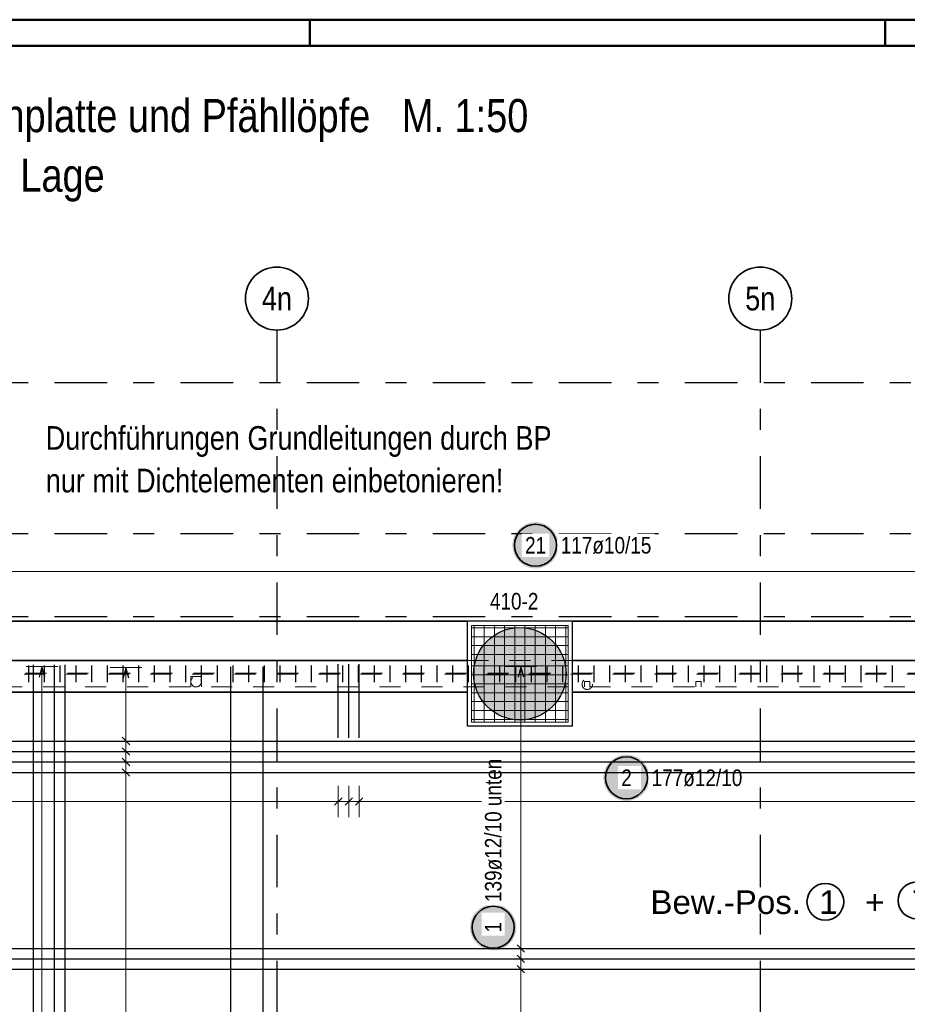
# Model space of a CAD drawing. Header units: millimetres. Extents: x -2.7 to 34.1, y -3.5 to 21.
# Tile 36 of 62: x 3.9 to 8.1, y 16.3 to 21. Entities that reach past the tile are written whole.
import ezdxf
from ezdxf.enums import TextEntityAlignment as Align

# ---------------------------------------------------------------- set-up
doc = ezdxf.new("R2010")
doc.units = ezdxf.units.MM
doc.linetypes.add('DASHDOTX2', pattern=[2, 1, -0.5, 0, -0.5])
doc.linetypes.add('HIDDEN', pattern=[0.375, 0.25, -0.125])
for name, color, linetype, lineweight in [('Achsen', 7, 'Continuous', 20), ('Nplo Bewehrung', 7, 'Continuous', 20), ('Schnittlinien', 7, 'Continuous', 20)]:
    doc.layers.add(name, color=color, linetype=linetype, lineweight=lineweight)
doc.styles.add('Arial', font='arial.ttf')
doc.styles.add('Arial Narrow', font='ARIALN.TTF')

msp = doc.modelspace()

# ---------------------------------------------------------------- hatches: boundary and pattern name
at = {"lineweight": 25, "true_color": 0xffffff}
for points in [[(6.433928, 18.525), (6.433861, 18.528839), (6.43366, 18.532673), (6.433325, 18.536498), (6.432857, 18.540309), (6.432256, 18.544101), (6.431524, 18.54787), (6.43066, 18.551611), (6.429666, 18.55532), (6.428544, 18.558992), (6.427294, 18.562622), (6.425918, 18.566207), (6.424418, 18.569741), (6.422795, 18.573221), (6.421052, 18.576642), (6.41919, 18.58), (6.417213, 18.583291), (6.415122, 18.586511), (6.412919, 18.589656), (6.410609, 18.592723), (6.408192, 18.595707), (6.405674, 18.598604), (6.403055, 18.601412), (6.40034, 18.604127), (6.397532, 18.606746), (6.394634, 18.609265), (6.39165, 18.611681), (6.388584, 18.613992), (6.385439, 18.616194), (6.382219, 18.618285), (6.378928, 18.620263), (6.375569, 18.622124), (6.372148, 18.623867), (6.368669, 18.62549), (6.365134, 18.62699), (6.36155, 18.628366), (6.357919, 18.629616), (6.354248, 18.630739), (6.350539, 18.631733), (6.346798, 18.632596), (6.343029, 18.633329), (6.339237, 18.633929), (6.335426, 18.634397), (6.331601, 18.634732), (6.327767, 18.634933), (6.323928, 18.635), (6.320089, 18.634933), (6.316254, 18.634732), (6.312429, 18.634397), (6.308619, 18.633929), (6.304826, 18.633329), (6.301057, 18.632596), (6.297316, 18.631733), (6.293607, 18.630739), (6.289936, 18.629616), (6.286305, 18.628366), (6.282721, 18.62699), (6.279187, 18.62549), (6.275707, 18.623867), (6.272286, 18.622124), (6.268928, 18.620263), (6.265636, 18.618285), (6.262416, 18.616194), (6.259271, 18.613992), (6.256205, 18.611681), (6.253221, 18.609265), (6.250323, 18.606746), (6.247515, 18.604127), (6.2448, 18.601412), (6.242182, 18.598604), (6.239663, 18.595707), (6.237246, 18.592723), (6.234936, 18.589656), (6.232733, 18.586511), (6.230642, 18.583291), (6.228665, 18.58), (6.226803, 18.576642), (6.22506, 18.573221), (6.223438, 18.569741), (6.221937, 18.566207), (6.220561, 18.562622), (6.219311, 18.558992), (6.218189, 18.55532), (6.217195, 18.551611), (6.216331, 18.54787), (6.215599, 18.544101), (6.214998, 18.540309), (6.21453, 18.536498), (6.214196, 18.532673), (6.213995, 18.528839), (6.213928, 18.525), (6.213995, 18.521161), (6.214196, 18.517327), (6.21453, 18.513502), (6.214998, 18.509691), (6.215599, 18.505899), (6.216331, 18.50213), (6.217195, 18.498389), (6.218189, 18.49468), (6.219311, 18.491008), (6.220561, 18.487378), (6.221937, 18.483793), (6.223438, 18.480259), (6.22506, 18.476779), (6.226803, 18.473358), (6.228665, 18.47), (6.230642, 18.466709), (6.232733, 18.463489), (6.234936, 18.460344), (6.237246, 18.457277), (6.239663, 18.454293), (6.242182, 18.451396), (6.2448, 18.448588), (6.247515, 18.445873), (6.250323, 18.443254), (6.253221, 18.440735), (6.256205, 18.438319), (6.259271, 18.436008), (6.262416, 18.433806), (6.265636, 18.431715), (6.268928, 18.429737), (6.272286, 18.427876), (6.275707, 18.426133), (6.279187, 18.42451), (6.282721, 18.42301), (6.286305, 18.421634), (6.289936, 18.420384), (6.293607, 18.419261), (6.297316, 18.418267), (6.301057, 18.417404), (6.304826, 18.416671), (6.308619, 18.416071), (6.312429, 18.415603), (6.316254, 18.415268), (6.320089, 18.415067), (6.323928, 18.415), (6.327767, 18.415067), (6.331601, 18.415268), (6.335426, 18.415603), (6.339237, 18.416071), (6.343029, 18.416671), (6.346798, 18.417404), (6.350539, 18.418267), (6.354248, 18.419261), (6.357919, 18.420384), (6.36155, 18.421634), (6.365134, 18.42301), (6.368669, 18.42451), (6.372148, 18.426133), (6.375569, 18.427876), (6.378928, 18.429737), (6.382219, 18.431715), (6.385439, 18.433806), (6.388584, 18.436008), (6.39165, 18.438319), (6.394634, 18.440735), (6.397532, 18.443254), (6.40034, 18.445873), (6.403055, 18.448588), (6.405674, 18.451396), (6.408192, 18.454293), (6.410609, 18.457277), (6.412919, 18.460344), (6.415122, 18.463489), (6.417213, 18.466709), (6.41919, 18.47), (6.421052, 18.473358), (6.422795, 18.476779), (6.424418, 18.480259), (6.425918, 18.483793), (6.427294, 18.487378), (6.428544, 18.491008), (6.429666, 18.49468), (6.43066, 18.498389), (6.431524, 18.50213), (6.432256, 18.505899), (6.432857, 18.509691), (6.433325, 18.513502), (6.43366, 18.517327)], [(6.232614, 16.708001), (6.232547, 16.711839), (6.232346, 16.715674), (6.232012, 16.719499), (6.231544, 16.72331), (6.230943, 16.727102), (6.23021, 16.730871), (6.229347, 16.734612), (6.228353, 16.738321), (6.22723, 16.741992), (6.22598, 16.745623), (6.224604, 16.749207), (6.223104, 16.752742), (6.221482, 16.756221), (6.219738, 16.759642), (6.217877, 16.763001), (6.2159, 16.766292), (6.213808, 16.769512), (6.211606, 16.772657), (6.209295, 16.775723), (6.206879, 16.778707), (6.20436, 16.781605), (6.201742, 16.784413), (6.199027, 16.787128), (6.196219, 16.789746), (6.193321, 16.792265), (6.190337, 16.794682), (6.187271, 16.796992), (6.184125, 16.799195), (6.180905, 16.801286), (6.177614, 16.803263), (6.174256, 16.805125), (6.170835, 16.806868), (6.167355, 16.808491), (6.163821, 16.809991), (6.160236, 16.811367), (6.156606, 16.812617), (6.152934, 16.813739), (6.149226, 16.814733), (6.145485, 16.815597), (6.141716, 16.816329), (6.137923, 16.81693), (6.134112, 16.817398), (6.130287, 16.817733), (6.126453, 16.817934), (6.122614, 16.818001), (6.118775, 16.817934), (6.114941, 16.817733), (6.111116, 16.817398), (6.107305, 16.81693), (6.103513, 16.816329), (6.099744, 16.815597), (6.096003, 16.814733), (6.092294, 16.813739), (6.088622, 16.812617), (6.084992, 16.811367), (6.081408, 16.809991), (6.077873, 16.808491), (6.074393, 16.806868), (6.070972, 16.805125), (6.067614, 16.803263), (6.064323, 16.801286), (6.061103, 16.799195), (6.057958, 16.796992), (6.054891, 16.794682), (6.051908, 16.792265), (6.04901, 16.789746), (6.046202, 16.787128), (6.043487, 16.784413), (6.040868, 16.781605), (6.038349, 16.778707), (6.035933, 16.775723), (6.033622, 16.772657), (6.03142, 16.769512), (6.029329, 16.766292), (6.027351, 16.763001), (6.02549, 16.759642), (6.023747, 16.756221), (6.022124, 16.752742), (6.020624, 16.749207), (6.019248, 16.745623), (6.017998, 16.741992), (6.016875, 16.738321), (6.015882, 16.734612), (6.015018, 16.730871), (6.014285, 16.727102), (6.013685, 16.72331), (6.013217, 16.719499), (6.012882, 16.715674), (6.012681, 16.711839), (6.012614, 16.708001), (6.012681, 16.704162), (6.012882, 16.700327), (6.013217, 16.696502), (6.013685, 16.692691), (6.014285, 16.688899), (6.015018, 16.68513), (6.015882, 16.681389), (6.016875, 16.67768), (6.017998, 16.674009), (6.019248, 16.670378), (6.020624, 16.666794), (6.022124, 16.663259), (6.023747, 16.65978), (6.02549, 16.656359), (6.027351, 16.653001), (6.029329, 16.649709), (6.03142, 16.646489), (6.033622, 16.643344), (6.035933, 16.640278), (6.038349, 16.637294), (6.040868, 16.634396), (6.043487, 16.631588), (6.046202, 16.628873), (6.04901, 16.626255), (6.051908, 16.623736), (6.054891, 16.621319), (6.057958, 16.619009), (6.061103, 16.616806), (6.064323, 16.614715), (6.067614, 16.612738), (6.070972, 16.610876), (6.074393, 16.609133), (6.077873, 16.607511), (6.081408, 16.60601), (6.084992, 16.604634), (6.088622, 16.603384), (6.092294, 16.602262), (6.096003, 16.601268), (6.099744, 16.600404), (6.103513, 16.599672), (6.107305, 16.599071), (6.111116, 16.598603), (6.114941, 16.598268), (6.118775, 16.598068), (6.122614, 16.598001), (6.126453, 16.598068), (6.130287, 16.598268), (6.134112, 16.598603), (6.137923, 16.599071), (6.141716, 16.599672), (6.145485, 16.600404), (6.149226, 16.601268), (6.152934, 16.602262), (6.156606, 16.603384), (6.160236, 16.604634), (6.163821, 16.60601), (6.167355, 16.607511), (6.170835, 16.609133), (6.174256, 16.610876), (6.177614, 16.612738), (6.180905, 16.614715), (6.184125, 16.616806), (6.187271, 16.619009), (6.190337, 16.621319), (6.193321, 16.623736), (6.196219, 16.626255), (6.199027, 16.628873), (6.201742, 16.631588), (6.20436, 16.634396), (6.206879, 16.637294), (6.209295, 16.640278), (6.211606, 16.643344), (6.213808, 16.646489), (6.2159, 16.649709), (6.217877, 16.653001), (6.219738, 16.656359), (6.221482, 16.65978), (6.223104, 16.663259), (6.224604, 16.666794), (6.22598, 16.670378), (6.22723, 16.674009), (6.228353, 16.67768), (6.229347, 16.681389), (6.23021, 16.68513), (6.230943, 16.688899), (6.231544, 16.692691), (6.232012, 16.696502), (6.232346, 16.700327)]]:
    msp.add_hatch(color=7, dxfattribs=at).paths.add_polyline_path(points)
at = {"lineweight": 25, "true_color": 0xd7ffd7}
msp.add_hatch(color=254, dxfattribs=at).paths.add_polyline_path([(6.469532, 17.913851), (6.469512, 17.916818), (6.469452, 17.919783), (6.469352, 17.922748), (6.469212, 17.925711), (6.469032, 17.928672), (6.468813, 17.93163), (6.468553, 17.934585), (6.468253, 17.937536), (6.467914, 17.940483), (6.467535, 17.943425), (6.467117, 17.946361), (6.466659, 17.949292), (6.466161, 17.952216), (6.465624, 17.955134), (6.465048, 17.958043), (6.464432, 17.960945), (6.463778, 17.963838), (6.463085, 17.966722), (6.462352, 17.969597), (6.461581, 17.972461), (6.460772, 17.975315), (6.459924, 17.978158), (6.459038, 17.980988), (6.458114, 17.983807), (6.457151, 17.986613), (6.456151, 17.989406), (6.455114, 17.992185), (6.454039, 17.994949), (6.452927, 17.997699), (6.451778, 18.000434), (6.450592, 18.003153), (6.44937, 18.005856), (6.448111, 18.008542), (6.446817, 18.01121), (6.445486, 18.013862), (6.44412, 18.016494), (6.442718, 18.019109), (6.441282, 18.021704), (6.43981, 18.024279), (6.438304, 18.026835), (6.436763, 18.02937), (6.435189, 18.031884), (6.43358, 18.034376), (6.431939, 18.036847), (6.430264, 18.039295), (6.428556, 18.04172), (6.426816, 18.044122), (6.425043, 18.046501), (6.423239, 18.048855), (6.421403, 18.051185), (6.419536, 18.05349), (6.417637, 18.055769), (6.415709, 18.058023), (6.41375, 18.06025), (6.411761, 18.062451), (6.409743, 18.064625), (6.407695, 18.066771), (6.405619, 18.06889), (6.403514, 18.07098), (6.401382, 18.073042), (6.399222, 18.075075), (6.397034, 18.077078), (6.39482, 18.079052), (6.39258, 18.080996), (6.390313, 18.08291), (6.388021, 18.084792), (6.385704, 18.086644), (6.383361, 18.088464), (6.380995, 18.090253), (6.378605, 18.092009), (6.376191, 18.093733), (6.373754, 18.095425), (6.371295, 18.097083), (6.368813, 18.098708), (6.36631, 18.1003), (6.363785, 18.101857), (6.36124, 18.103381), (6.358675, 18.10487), (6.356089, 18.106324), (6.353484, 18.107743), (6.350861, 18.109127), (6.348219, 18.110475), (6.345559, 18.111788), (6.342881, 18.113065), (6.340187, 18.114305), (6.337476, 18.115509), (6.334749, 18.116677), (6.332007, 18.117807), (6.329249, 18.118901), (6.326477, 18.119957), (6.323691, 18.120976), (6.320892, 18.121957), (6.31808, 18.1229), (6.315255, 18.123805), (6.312418, 18.124672), (6.30957, 18.125501), (6.306711, 18.126291), (6.303841, 18.127043), (6.300962, 18.127756), (6.298073, 18.12843), (6.295176, 18.129065), (6.29227, 18.12966), (6.289356, 18.130217), (6.286436, 18.130734), (6.283508, 18.131212), (6.280574, 18.13165), (6.277635, 18.132049), (6.274691, 18.132408), (6.271741, 18.132728), (6.268788, 18.133007), (6.265832, 18.133247), (6.262872, 18.133447), (6.25991, 18.133607), (6.256946, 18.133727), (6.253981, 18.133807), (6.251015, 18.133846), (6.248049, 18.133846), (6.245083, 18.133807), (6.242118, 18.133727), (6.239154, 18.133607), (6.236192, 18.133447), (6.233232, 18.133247), (6.230276, 18.133007), (6.227323, 18.132728), (6.224374, 18.132408), (6.221429, 18.132049), (6.21849, 18.13165), (6.215556, 18.131212), (6.212628, 18.130734), (6.209708, 18.130217), (6.206794, 18.12966), (6.203888, 18.129065), (6.200991, 18.12843), (6.198102, 18.127756), (6.195223, 18.127043), (6.192353, 18.126291), (6.189494, 18.125501), (6.186646, 18.124672), (6.183809, 18.123805), (6.180984, 18.1229), (6.178172, 18.121957), (6.175373, 18.120976), (6.172587, 18.119957), (6.169815, 18.118901), (6.167057, 18.117807), (6.164315, 18.116677), (6.161588, 18.115509), (6.158877, 18.114305), (6.156183, 18.113065), (6.153505, 18.111788), (6.150845, 18.110475), (6.148203, 18.109127), (6.14558, 18.107743), (6.142975, 18.106324), (6.140389, 18.10487), (6.137824, 18.103381), (6.135279, 18.101857), (6.132754, 18.1003), (6.130251, 18.098708), (6.127769, 18.097083), (6.12531, 18.095425), (6.122873, 18.093733), (6.120459, 18.092009), (6.118069, 18.090253), (6.115703, 18.088464), (6.11336, 18.086644), (6.111043, 18.084792), (6.108751, 18.08291), (6.106484, 18.080996), (6.104244, 18.079052), (6.10203, 18.077078), (6.099842, 18.075075), (6.097682, 18.073042), (6.09555, 18.07098), (6.093445, 18.06889), (6.091369, 18.066771), (6.089321, 18.064625), (6.087303, 18.062451), (6.085314, 18.06025), (6.083355, 18.058023), (6.081427, 18.055769), (6.079529, 18.05349), (6.077661, 18.051185), (6.075825, 18.048855), (6.074021, 18.046501), (6.072248, 18.044122), (6.070508, 18.04172), (6.0688, 18.039295), (6.067125, 18.036847), (6.065484, 18.034376), (6.063875, 18.031884), (6.062301, 18.02937), (6.06076, 18.026835), (6.059254, 18.024279), (6.057783, 18.021704), (6.056346, 18.019109), (6.054944, 18.016494), (6.053578, 18.013862), (6.052247, 18.01121), (6.050953, 18.008542), (6.049694, 18.005856), (6.048472, 18.003153), (6.047286, 18.000434), (6.046137, 17.997699), (6.045025, 17.994949), (6.04395, 17.992185), (6.042913, 17.989406), (6.041913, 17.986613), (6.040951, 17.983807), (6.040026, 17.980988), (6.03914, 17.978158), (6.038292, 17.975315), (6.037483, 17.972461), (6.036712, 17.969597), (6.03598, 17.966722), (6.035286, 17.963838), (6.034632, 17.960945), (6.034016, 17.958043), (6.03344, 17.955134), (6.032903, 17.952216), (6.032405, 17.949292), (6.031947, 17.946361), (6.031529, 17.943425), (6.03115, 17.940483), (6.030811, 17.937536), (6.030511, 17.934585), (6.030252, 17.93163), (6.030032, 17.928672), (6.029852, 17.925711), (6.029712, 17.922748), (6.029612, 17.919783), (6.029552, 17.916818), (6.029532, 17.913851), (6.029552, 17.910885), (6.029612, 17.90792), (6.029712, 17.904955), (6.029852, 17.901992), (6.030032, 17.899031), (6.030252, 17.896073), (6.030511, 17.893118), (6.030811, 17.890167), (6.03115, 17.88722), (6.031529, 17.884278), (6.031947, 17.881342), (6.032405, 17.878411), (6.032903, 17.875487), (6.03344, 17.872569), (6.034016, 17.86966), (6.034632, 17.866758), (6.035286, 17.863865), (6.03598, 17.860981), (6.036712, 17.858106), (6.037483, 17.855242), (6.038292, 17.852388), (6.03914, 17.849545), (6.040026, 17.846715), (6.040951, 17.843896), (6.041913, 17.84109), (6.042913, 17.838297), (6.04395, 17.835518), (6.045025, 17.832754), (6.046137, 17.830004), (6.047286, 17.827269), (6.048472, 17.82455), (6.049694, 17.821847), (6.050953, 17.819161), (6.052247, 17.816493), (6.053578, 17.813841), (6.054944, 17.811209), (6.056346, 17.808594), (6.057783, 17.805999), (6.059254, 17.803424), (6.06076, 17.800868), (6.062301, 17.798333), (6.063875, 17.795819), (6.065484, 17.793327), (6.067125, 17.790856), (6.0688, 17.788408), (6.070508, 17.785983), (6.072248, 17.783581), (6.074021, 17.781202), (6.075825, 17.778848), (6.077661, 17.776518), (6.079529, 17.774213), (6.081427, 17.771934), (6.083355, 17.76968), (6.085314, 17.767453), (6.087303, 17.765252), (6.089321, 17.763078), (6.091369, 17.760932), (6.093445, 17.758813), (6.09555, 17.756723), (6.097682, 17.754661), (6.099842, 17.752628), (6.10203, 17.750625), (6.104244, 17.748651), (6.106484, 17.746707), (6.108751, 17.744793), (6.111043, 17.742911), (6.11336, 17.741059), (6.115703, 17.739239), (6.118069, 17.73745), (6.120459, 17.735694), (6.122873, 17.733969), (6.12531, 17.732278), (6.127769, 17.73062), (6.130251, 17.728995), (6.132754, 17.727403), (6.135279, 17.725846), (6.137824, 17.724322), (6.140389, 17.722833), (6.142975, 17.721379), (6.14558, 17.71996), (6.148203, 17.718576), (6.150845, 17.717228), (6.153505, 17.715915), (6.156183, 17.714638), (6.158877, 17.713398), (6.161588, 17.712194), (6.164315, 17.711026), (6.167057, 17.709896), (6.169815, 17.708802), (6.172587, 17.707746), (6.175373, 17.706727), (6.178172, 17.705746), (6.180984, 17.704803), (6.183809, 17.703898), (6.186646, 17.703031), (6.189494, 17.702202), (6.192353, 17.701412), (6.195223, 17.70066), (6.198102, 17.699947), (6.200991, 17.699273), (6.203888, 17.698638), (6.206794, 17.698043), (6.209708, 17.697486), (6.212628, 17.696969), (6.215556, 17.696491), (6.21849, 17.696053), (6.221429, 17.695654), (6.224374, 17.695295), (6.227323, 17.694975), (6.230276, 17.694696), (6.233232, 17.694456), (6.236192, 17.694256), (6.239154, 17.694096), (6.242118, 17.693976), (6.245083, 17.693896), (6.248049, 17.693856), (6.251015, 17.693856), (6.253981, 17.693896), (6.256946, 17.693976), (6.25991, 17.694096), (6.262872, 17.694256), (6.265832, 17.694456), (6.268788, 17.694696), (6.271741, 17.694975), (6.274691, 17.695295), (6.277635, 17.695654), (6.280574, 17.696053), (6.283508, 17.696491), (6.286436, 17.696969), (6.289356, 17.697486), (6.29227, 17.698043), (6.295176, 17.698638), (6.298073, 17.699273), (6.300962, 17.699947), (6.303841, 17.70066), (6.306711, 17.701412), (6.30957, 17.702202), (6.312418, 17.703031), (6.315255, 17.703898), (6.31808, 17.704803), (6.320892, 17.705746), (6.323691, 17.706727), (6.326477, 17.707746), (6.329249, 17.708802), (6.332007, 17.709896), (6.334749, 17.711026), (6.337476, 17.712194), (6.340187, 17.713398), (6.342881, 17.714638), (6.345559, 17.715915), (6.348219, 17.717228), (6.350861, 17.718576), (6.353484, 17.71996), (6.356089, 17.721379), (6.358675, 17.722833), (6.36124, 17.724322), (6.363785, 17.725846), (6.36631, 17.727403), (6.368813, 17.728995), (6.371295, 17.73062), (6.373754, 17.732278), (6.376191, 17.733969), (6.378605, 17.735694), (6.380995, 17.73745), (6.383361, 17.739239), (6.385704, 17.741059), (6.388021, 17.742911), (6.390313, 17.744793), (6.39258, 17.746707), (6.39482, 17.748651), (6.397034, 17.750625), (6.399222, 17.752628), (6.401382, 17.754661), (6.403514, 17.756723), (6.405619, 17.758813), (6.407695, 17.760932), (6.409743, 17.763078), (6.411761, 17.765252), (6.41375, 17.767453), (6.415709, 17.76968), (6.417637, 17.771934), (6.419536, 17.774213), (6.421403, 17.776518), (6.423239, 17.778848), (6.425043, 17.781202), (6.426816, 17.783581), (6.428556, 17.785983), (6.430264, 17.788408), (6.431939, 17.790856), (6.43358, 17.793327), (6.435189, 17.795819), (6.436763, 17.798333), (6.438304, 17.800868), (6.43981, 17.803424), (6.441282, 17.805999), (6.442718, 17.808594), (6.44412, 17.811209), (6.445486, 17.813841), (6.446817, 17.816493), (6.448111, 17.819161), (6.44937, 17.821847), (6.450592, 17.82455), (6.451778, 17.827269), (6.452927, 17.830004), (6.454039, 17.832754), (6.455114, 17.835518), (6.456151, 17.838297), (6.457151, 17.84109), (6.458114, 17.843896), (6.459038, 17.846715), (6.459924, 17.849545), (6.460772, 17.852388), (6.461581, 17.855242), (6.462352, 17.858106), (6.463085, 17.860981), (6.463778, 17.863865), (6.464432, 17.866758), (6.465048, 17.86966), (6.465624, 17.872569), (6.466161, 17.875487), (6.466659, 17.878411), (6.467117, 17.881342), (6.467535, 17.884278), (6.467914, 17.88722), (6.468253, 17.890167), (6.468553, 17.893118), (6.468813, 17.896073), (6.469032, 17.899031), (6.469212, 17.901992), (6.469352, 17.904955), (6.469452, 17.90792), (6.469512, 17.910885)])
at = {"layer": 'Achsen', "lineweight": 25, "true_color": 0xffffff}
msp.add_hatch(color=7, dxfattribs=at).paths.add_polyline_path([(6.866654, 17.419313), (6.866587, 17.423152), (6.866386, 17.426986), (6.866051, 17.430811), (6.865584, 17.434622), (6.864983, 17.438414), (6.86425, 17.442183), (6.863387, 17.445924), (6.862393, 17.449633), (6.86127, 17.453305), (6.86002, 17.456935), (6.858644, 17.460519), (6.857144, 17.464054), (6.855521, 17.467534), (6.853778, 17.470955), (6.851917, 17.474313), (6.849939, 17.477604), (6.847848, 17.480824), (6.845646, 17.483969), (6.843335, 17.487035), (6.840919, 17.490019), (6.8384, 17.492917), (6.835781, 17.495725), (6.833066, 17.49844), (6.830258, 17.501059), (6.827361, 17.503578), (6.824377, 17.505994), (6.82131, 17.508305), (6.818165, 17.510507), (6.814945, 17.512598), (6.811654, 17.514575), (6.808296, 17.516437), (6.804875, 17.51818), (6.801395, 17.519803), (6.797861, 17.521303), (6.794276, 17.522679), (6.790646, 17.523929), (6.786974, 17.525051), (6.783265, 17.526045), (6.779524, 17.526909), (6.775755, 17.527642), (6.771963, 17.528242), (6.768152, 17.52871), (6.764327, 17.529045), (6.760493, 17.529246), (6.756654, 17.529313), (6.752815, 17.529246), (6.748981, 17.529045), (6.745156, 17.52871), (6.741345, 17.528242), (6.737553, 17.527642), (6.733784, 17.526909), (6.730043, 17.526045), (6.726334, 17.525051), (6.722662, 17.523929), (6.719032, 17.522679), (6.715447, 17.521303), (6.711913, 17.519803), (6.708433, 17.51818), (6.705012, 17.516437), (6.701654, 17.514575), (6.698363, 17.512598), (6.695143, 17.510507), (6.691998, 17.508305), (6.688931, 17.505994), (6.685947, 17.503578), (6.68305, 17.501059), (6.680242, 17.49844), (6.677527, 17.495725), (6.674908, 17.492917), (6.672389, 17.490019), (6.669973, 17.487035), (6.667662, 17.483969), (6.66546, 17.480824), (6.663369, 17.477604), (6.661391, 17.474313), (6.65953, 17.470955), (6.657787, 17.467534), (6.656164, 17.464054), (6.654664, 17.460519), (6.653288, 17.456935), (6.652038, 17.453305), (6.650915, 17.449633), (6.649922, 17.445924), (6.649058, 17.442183), (6.648325, 17.438414), (6.647725, 17.434622), (6.647257, 17.430811), (6.646922, 17.426986), (6.646721, 17.423152), (6.646654, 17.419313), (6.646721, 17.415474), (6.646922, 17.411639), (6.647257, 17.407815), (6.647725, 17.404004), (6.648325, 17.400211), (6.649058, 17.396442), (6.649922, 17.392701), (6.650915, 17.388993), (6.652038, 17.385321), (6.653288, 17.38169), (6.654664, 17.378106), (6.656164, 17.374572), (6.657787, 17.371092), (6.65953, 17.367671), (6.661391, 17.364313), (6.663369, 17.361022), (6.66546, 17.357801), (6.667662, 17.354656), (6.669973, 17.35159), (6.672389, 17.348606), (6.674908, 17.345708), (6.677527, 17.3429), (6.680242, 17.340185), (6.68305, 17.337567), (6.685947, 17.335048), (6.688931, 17.332632), (6.691998, 17.330321), (6.695143, 17.328119), (6.698363, 17.326027), (6.701654, 17.32405), (6.705012, 17.322188), (6.708433, 17.320445), (6.711913, 17.318823), (6.715447, 17.317322), (6.719032, 17.315947), (6.722662, 17.314696), (6.726334, 17.313574), (6.730043, 17.31258), (6.733784, 17.311716), (6.737553, 17.310984), (6.741345, 17.310383), (6.745156, 17.309915), (6.748981, 17.309581), (6.752815, 17.30938), (6.756654, 17.309313), (6.760493, 17.30938), (6.764327, 17.309581), (6.768152, 17.309915), (6.771963, 17.310383), (6.775755, 17.310984), (6.779524, 17.311716), (6.783265, 17.31258), (6.786974, 17.313574), (6.790646, 17.314696), (6.794276, 17.315947), (6.797861, 17.317322), (6.801395, 17.318823), (6.804875, 17.320445), (6.808296, 17.322188), (6.811654, 17.32405), (6.814945, 17.326027), (6.818165, 17.328119), (6.82131, 17.330321), (6.824377, 17.332632), (6.827361, 17.335048), (6.830258, 17.337567), (6.833066, 17.340185), (6.835781, 17.3429), (6.8384, 17.345708), (6.840919, 17.348606), (6.843335, 17.35159), (6.845646, 17.354656), (6.847848, 17.357801), (6.849939, 17.361022), (6.851917, 17.364313), (6.853778, 17.367671), (6.855521, 17.371092), (6.857144, 17.374572), (6.858644, 17.378106), (6.86002, 17.38169), (6.86127, 17.385321), (6.862393, 17.388993), (6.863387, 17.392701), (6.86425, 17.396442), (6.864983, 17.400211), (6.865584, 17.404004), (6.866051, 17.407815), (6.866386, 17.411639)])

# ---------------------------------------------------------------- linework, layer by layer
at = {"color": 4, "linetype": 'Continuous', "lineweight": 50}
for p, q in [((29.725, 21.025), (0, 21.025)), ((5.25, 21.025), (5.25, 20.9)), ((7.9875, 21.025), (7.9875, 20.9)), ((29.6, 20.9), (0.5, 20.9))]:
    msp.add_line(p, q, dxfattribs=at)
at = {"color": 5, "linetype": 'Continuous', "lineweight": 18, "ltscale": 2}
for p, q in [((11.908194, 18.4), (3.240688, 18.4)), ((4.449987, 17.943351), (4.299987, 17.943351)), ((4.374987, 13.651772), (4.374987, 17.943351)), ((6.329341, 17.948351), (6.179341, 17.948351)), ((6.254341, 11.095772), (6.254341, 17.948351)), ((4.299987, 17.594037), (4.449987, 17.594037)), ((4.299987, 17.544135), (4.449987, 17.544135)), ((4.299987, 17.494233), (4.449987, 17.494233)), ((4.299987, 17.444331), (4.449987, 17.444331)), ((6.179341, 16.607629), (6.329341, 16.607629)), ((6.179341, 16.557973), (6.329341, 16.557973)), ((6.179341, 16.508317), (6.329341, 16.508317))]:
    msp.add_line(p, q, dxfattribs=at)
at = {"color": 9, "linetype": 'Continuous', "lineweight": 0, "ltscale": 2}
for p, q in [((6.479532, 18.143851), (6.019532, 18.143851)), ((6.019532, 18.143851), (6.019532, 17.683851)), ((6.479532, 18.143851), (6.417032, 18.143851)), ((6.479532, 18.081351), (6.479532, 18.143851)), ((6.479532, 17.683851), (6.479532, 18.143851)), ((6.022032, 17.951851), (6.477032, 17.951851)), ((6.022032, 17.909185), (6.477032, 17.909185)), ((6.022032, 17.866518), (6.477032, 17.866518)), ((6.022032, 17.823851), (6.477032, 17.823851)), ((6.022032, 17.781185), (6.477032, 17.781185)), ((6.022032, 17.738518), (6.477032, 17.738518)), ((6.019532, 17.683851), (6.479532, 17.683851)), ((6.022032, 17.695851), (6.477032, 17.695851))]:
    msp.add_line(p, q, dxfattribs=at)
at = {"color": 3, "linetype": 'Continuous', "lineweight": 25, "ltscale": 2}
for p, q in [((3.913167, 17.87385), (3.913167, 17.95385)), ((3.935313, 11.016351), (3.935313, 17.956351)), ((3.987887, 17.87385), (3.987887, 17.95385)), ((4.035188, 11.016351), (4.035188, 17.956351)), ((4.062606, 17.87385), (4.062606, 17.95385)), ((4.085125, 11.016351), (4.085125, 17.956351)), ((4.137326, 17.87385), (4.137326, 17.95385)), ((4.212046, 17.87385), (4.212046, 17.95385)), ((4.286766, 17.87385), (4.286766, 17.95385)), ((4.361486, 17.87385), (4.361486, 17.95385)), ((4.374987, 17.943351), (4.361589, 17.893351)), ((4.388384, 17.893351), (4.374987, 17.943351)), ((4.436206, 17.87385), (4.436206, 17.95385)), ((4.510926, 17.87385), (4.510926, 17.95385)), ((4.585646, 17.87385), (4.585646, 17.95385)), ((4.660366, 17.87385), (4.660366, 17.95385)), ((4.735085, 17.87385), (4.735085, 17.95385)), ((4.809805, 17.87385), (4.809805, 17.95385)), ((4.874024, 13.54127), (4.874024, 17.946351)), ((4.884525, 17.87385), (4.884525, 17.95385)), ((4.959245, 17.87385), (4.959245, 17.95385)), ((5.028111, 13.54127), (5.028111, 17.946351)), ((5.033965, 17.87385), (5.033965, 17.95385)), ((5.108685, 17.87385), (5.108685, 17.95385)), ((5.183405, 17.87385), (5.183405, 17.95385)), ((5.258125, 17.87385), (5.258125, 17.95385)), ((5.332845, 17.87385), (5.332845, 17.95385)), ((5.407564, 17.87385), (5.407564, 17.95385)), ((5.482284, 17.87385), (5.482284, 17.95385)), ((5.557004, 17.87385), (5.557004, 17.95385)), ((5.631724, 17.87385), (5.631724, 17.95385)), ((5.706444, 17.87385), (5.706444, 17.95385)), ((5.781164, 17.87385), (5.781164, 17.95385)), ((5.855884, 17.87385), (5.855884, 17.95385)), ((5.930604, 17.87385), (5.930604, 17.95385)), ((6.005324, 17.87385), (6.005324, 17.95385)), ((6.080043, 17.87385), (6.080043, 17.95385)), ((6.154763, 17.87385), (6.154763, 17.95385)), ((6.229483, 17.87385), (6.229483, 17.95385)), ((6.254341, 17.948351), (6.240943, 17.898351)), ((6.267738, 17.898351), (6.254341, 17.948351)), ((6.304203, 17.87385), (6.304203, 17.95385)), ((6.378923, 17.87385), (6.378923, 17.95385)), ((6.453643, 17.87385), (6.453643, 17.95385)), ((6.528363, 17.87385), (6.528363, 17.95385)), ((6.603083, 17.87385), (6.603083, 17.95385)), ((6.677802, 17.87385), (6.677802, 17.95385)), ((6.752522, 17.87385), (6.752522, 17.95385)), ((6.827242, 17.87385), (6.827242, 17.95385)), ((6.901962, 17.87385), (6.901962, 17.95385)), ((6.976682, 17.87385), (6.976682, 17.95385)), ((7.051402, 17.87385), (7.051402, 17.95385)), ((7.126122, 17.87385), (7.126122, 17.95385)), ((7.200842, 17.87385), (7.200842, 17.95385)), ((7.275562, 17.87385), (7.275562, 17.95385)), ((7.350281, 17.87385), (7.350281, 17.95385)), ((7.425001, 17.87385), (7.425001, 17.95385)), ((7.499721, 17.87385), (7.499721, 17.95385)), ((7.574441, 17.87385), (7.574441, 17.95385)), ((7.649161, 17.87385), (7.649161, 17.95385)), ((7.723881, 17.87385), (7.723881, 17.95385)), ((7.798601, 17.87385), (7.798601, 17.95385)), ((7.873321, 17.87385), (7.873321, 17.95385)), ((7.948041, 17.87385), (7.948041, 17.95385)), ((8.02276, 17.87385), (8.02276, 17.95385)), ((4.357309, 17.611715), (4.392664, 17.576359)), ((4.357309, 17.561812), (4.392664, 17.526457)), ((4.357309, 17.51191), (4.392664, 17.476555)), ((4.357309, 17.462008), (4.392664, 17.426653)), ((3.233188, 16.607629), (9.233188, 16.607629)), ((6.236663, 16.625307), (6.272018, 16.589952)), ((3.233188, 16.557973), (9.233188, 16.557973)), ((6.236663, 16.575651), (6.272018, 16.540295)), ((3.233188, 16.508317), (9.233188, 16.508317)), ((6.236663, 16.525994), (6.272018, 16.490639))]:
    msp.add_line(p, q, dxfattribs=at)
at = {"color": 7, "linetype": 'HIDDEN', "lineweight": 18, "ltscale": 0.25}
for p, q in [((6.499532, 17.97635), (5.999532, 17.97635)), ((11.996401, 17.91635), (3.273194, 17.91635)), ((11.990694, 17.91135), (3.273194, 17.91135)), ((4.733715, 17.90135), (4.683715, 17.90135)), ((4.683715, 17.85135), (4.683715, 17.90135)), ((4.733715, 17.85135), (4.733715, 17.90135)), ((11.280694, 17.85135), (3.333194, 17.85135)), ((6.582643, 17.87635), (6.557643, 17.87635)), ((6.557643, 17.85135), (6.557643, 17.87635)), ((6.582643, 17.85135), (6.582643, 17.87635)), ((7.111893, 17.87635), (7.086893, 17.87635)), ((7.086893, 17.85135), (7.086893, 17.87635)), ((7.111893, 17.85135), (7.111893, 17.87635))]:
    msp.add_line(p, q, dxfattribs=at)
at = {"color": 2, "linetype": 'Continuous', "lineweight": 35, "ltscale": 2}
for centre in [(6.323928, 18.525), (6.122614, 16.708001)]:
    msp.add_circle(centre, 0.1, dxfattribs=at)
at = {"color": 7, "linetype": 'HIDDEN', "lineweight": 18, "ltscale": 0.25}
for centre in [(4.708715, 17.876351), (6.570143, 17.863851)]:
    msp.add_circle(centre, 0.025, dxfattribs=at)
at = {"color": 2, "linetype": 'Continuous', "lineweight": 35}
for centre in [(7.703215, 16.8294), (8.137293, 16.835977)]:
    msp.add_circle(centre, 0.0875, dxfattribs=at)
at = {"layer": 'Achsen', "color": 3, "linetype": 'DASHDOTX2', "lineweight": 25, "ltscale": 0.25}
for p, q in [((5.093394, 19.548436), (5.093394, 6.034417)), ((7.393394, 19.548436), (7.393394, 9.244803)), ((1.634894, 19.29885), (12.794115, 19.29885)), ((1.634894, 18.58135), (12.794115, 18.58135)), ((1.634894, 18.18635), (12.794115, 18.18635))]:
    msp.add_line(p, q, dxfattribs=at)
at = {"layer": 'Achsen', "color": 2, "linetype": 'Continuous', "lineweight": 35}
for p, q in [((5.999532, 18.163851), (3.520688, 18.163851)), ((8.985872, 18.163851), (6.499532, 18.163851)), ((5.999532, 17.97635), (3.520688, 17.97635)), ((8.985872, 17.97635), (6.499532, 17.97635)), ((5.999532, 17.826351), (3.520688, 17.826351)), ((8.985872, 17.826351), (6.499532, 17.826351))]:
    msp.add_line(p, q, dxfattribs=at)
at = {"layer": 'Achsen', "color": 3, "linetype": 'Continuous', "lineweight": 25}
for p, q in [((6.499532, 18.163851), (5.999532, 18.163851)), ((5.999532, 17.663851), (5.999532, 18.163851)), ((6.499532, 17.663851), (6.499532, 18.163851))]:
    msp.add_line(p, q, dxfattribs=at)
at = {"layer": 'Achsen', "color": 5, "linetype": 'Continuous', "lineweight": 18, "ltscale": 2}
for p, q in [((4.04998, 17.948351), (3.89998, 17.948351)), ((3.97498, 11.024351), (3.97498, 17.948351)), ((5.385389, 17.231269), (5.385389, 17.381269)), ((5.435313, 17.231269), (5.435313, 17.381269)), ((5.485236, 17.231269), (5.485236, 17.381269)), ((12.025188, 17.306269), (3.238688, 17.306269))]:
    msp.add_line(p, q, dxfattribs=at)
at = {"layer": 'Achsen', "color": 3, "linetype": 'Continuous', "lineweight": 25, "ltscale": 2}
for p, q in [((3.97498, 17.948351), (3.961582, 17.898351)), ((3.988377, 17.898351), (3.97498, 17.948351)), ((5.385389, 17.608851), (5.385389, 17.958851)), ((5.435313, 17.608851), (5.435313, 17.958851)), ((5.485236, 17.608851), (5.485236, 17.958851)), ((5.367712, 17.288592), (5.403067, 17.323947)), ((5.417635, 17.288592), (5.45299, 17.323947)), ((5.467558, 17.288592), (5.502914, 17.323947))]:
    msp.add_line(p, q, dxfattribs=at)
at = {"layer": 'Achsen', "color": 2, "linetype": 'Continuous', "lineweight": 35}
for centre in [(5.093394, 19.698436), (7.393394, 19.698436)]:
    msp.add_circle(centre, 0.15, dxfattribs=at)
at = {"layer": 'Achsen', "color": 2, "linetype": 'Continuous', "lineweight": 35, "ltscale": 2}
msp.add_circle((6.756654, 17.419313), 0.1, dxfattribs=at)
at = {"layer": 'Nplo Bewehrung', "color": 9, "linetype": 'Continuous', "lineweight": 0, "ltscale": 2}
for p, q in [((6.022032, 18.13185), (6.477032, 18.13185)), ((6.031532, 17.68635), (6.031532, 18.14135)), ((6.22531, 17.68635), (6.22531, 18.14135)), ((6.273754, 17.68635), (6.273754, 18.14135)), ((6.322199, 17.68635), (6.322199, 18.14135)), ((6.370643, 17.68635), (6.370643, 18.14135)), ((6.419088, 17.68635), (6.419088, 18.14135)), ((6.467532, 17.68635), (6.467532, 18.14135)), ((6.022032, 18.08985), (6.477032, 18.08985)), ((6.022032, 18.04785), (6.477032, 18.04785)), ((6.022032, 18.00585), (6.477032, 18.00585))]:
    msp.add_line(p, q, dxfattribs=at)
at = {"layer": 'Schnittlinien', "color": 3, "linetype": 'Continuous', "lineweight": 25}
msp.add_circle((6.249532, 17.913851), 0.22, dxfattribs=at)

# ---------------------------------------------------------------- texts
at = {"color": 1, "lineweight": 70, "style": 'Arial Narrow'}
for s, p in [('Bewehrung Bodenplatte und Pfähllöpfe   M. 1:50', (2.407997, 20.490173)), ('Obere und untere Lage', (2.407997, 20.206673))]:
    msp.add_text(s, height=0.1575, dxfattribs=at).set_placement(p)
at = {"color": 4, "lineweight": 50}
for s, style, p in [('Durchführungen Grundleitungen durch BP', 'Arial Narrow', (3.99316, 18.979135)), ('nur mit Dichtelementen einbetonieren!', 'Arial Narrow', (3.99316, 18.776635)), ('Bew.-Pos.  1   +   7   Stöße verschwenken!', 'Arial', (6.870885, 16.77123))]:
    msp.add_text(s, height=0.1125, dxfattribs=dict(at, style=style)).set_placement(p)
at = {"color": 2, "lineweight": 35, "style": 'Arial Narrow'}
msp.add_text('410-2', height=0.07875, dxfattribs=at).set_placement((6.106973, 18.219496))
at = {"layer": 'Achsen', "color": 4, "lineweight": 50, "style": 'Arial Narrow'}
for s, p in [('4n', (5.093394, 19.698436)), ('5n', (7.393394, 19.698436))]:
    msp.add_text(s, height=0.1125, dxfattribs=at).set_placement(p, align=Align.MIDDLE_CENTER)

# ---------------------------------------------------------------- next in the draw order: texts
at = {"color": 2, "lineweight": 35, "char_height": 0.07875, "attachment_point": 1, "line_spacing_factor": 0.9, "style": 'Arial Narrow', "bg_fill": 3, "box_fill_scale": 1.2, "bg_fill_color": 256, "bg_fill_true_color": 13158600, "bg_fill_transparency": 0}
for s, insert in [('21', (6.274315, 18.564375)), ('117ø10/15', (6.443928, 18.564375))]:
    msp.add_mtext(s, dxfattribs=dict(at, insert=insert))
at = {"color": 2, "lineweight": 35, "char_height": 0.07875, "attachment_point": 1, "rotation": 90, "line_spacing_factor": 0.9, "style": 'Arial Narrow', "bg_fill": 3, "box_fill_scale": 1.2, "bg_fill_color": 256, "bg_fill_true_color": 13158600, "bg_fill_transparency": 0}
for s, insert in [('139ø12/10 unten', (6.083239, 16.828001)), ('1', (6.083239, 16.683194))]:
    msp.add_mtext(s, dxfattribs=dict(at, insert=insert))
at = {"layer": 'Achsen', "color": 2, "lineweight": 35, "char_height": 0.07875, "attachment_point": 1, "line_spacing_factor": 0.9, "style": 'Arial Narrow', "bg_fill": 3, "box_fill_scale": 1.2, "bg_fill_color": 256, "bg_fill_true_color": 13158600, "bg_fill_transparency": 0}
for s, insert in [('2', (6.731848, 17.458688)), ('177ø12/10', (6.876654, 17.458688))]:
    msp.add_mtext(s, dxfattribs=dict(at, insert=insert))

# ---------------------------------------------------------------- next in the draw order: linework, layer by layer
at = {"color": 3, "linetype": 'Continuous', "lineweight": 25, "ltscale": 2}
for p, q in [((3.233188, 17.594037), (9.233188, 17.594037)), ((3.233188, 17.544135), (9.233188, 17.544135)), ((3.233188, 17.494233), (9.233188, 17.494233)), ((3.233188, 17.444331), (9.233188, 17.444331))]:
    msp.add_line(p, q, dxfattribs=at)
at = {"layer": 'Achsen', "color": 3, "linetype": 'Continuous', "lineweight": 25}
msp.add_line((6.499532, 17.663851), (5.999532, 17.663851), dxfattribs=at)
at = {"layer": 'Nplo Bewehrung', "color": 9, "linetype": 'Continuous', "lineweight": 0, "ltscale": 2}
for p, q in [((6.079976, 17.68635), (6.079976, 18.14135)), ((6.128421, 17.68635), (6.128421, 18.14135)), ((6.176865, 17.68635), (6.176865, 18.14135))]:
    msp.add_line(p, q, dxfattribs=at)

doc.saveas('drawing.dxf')
